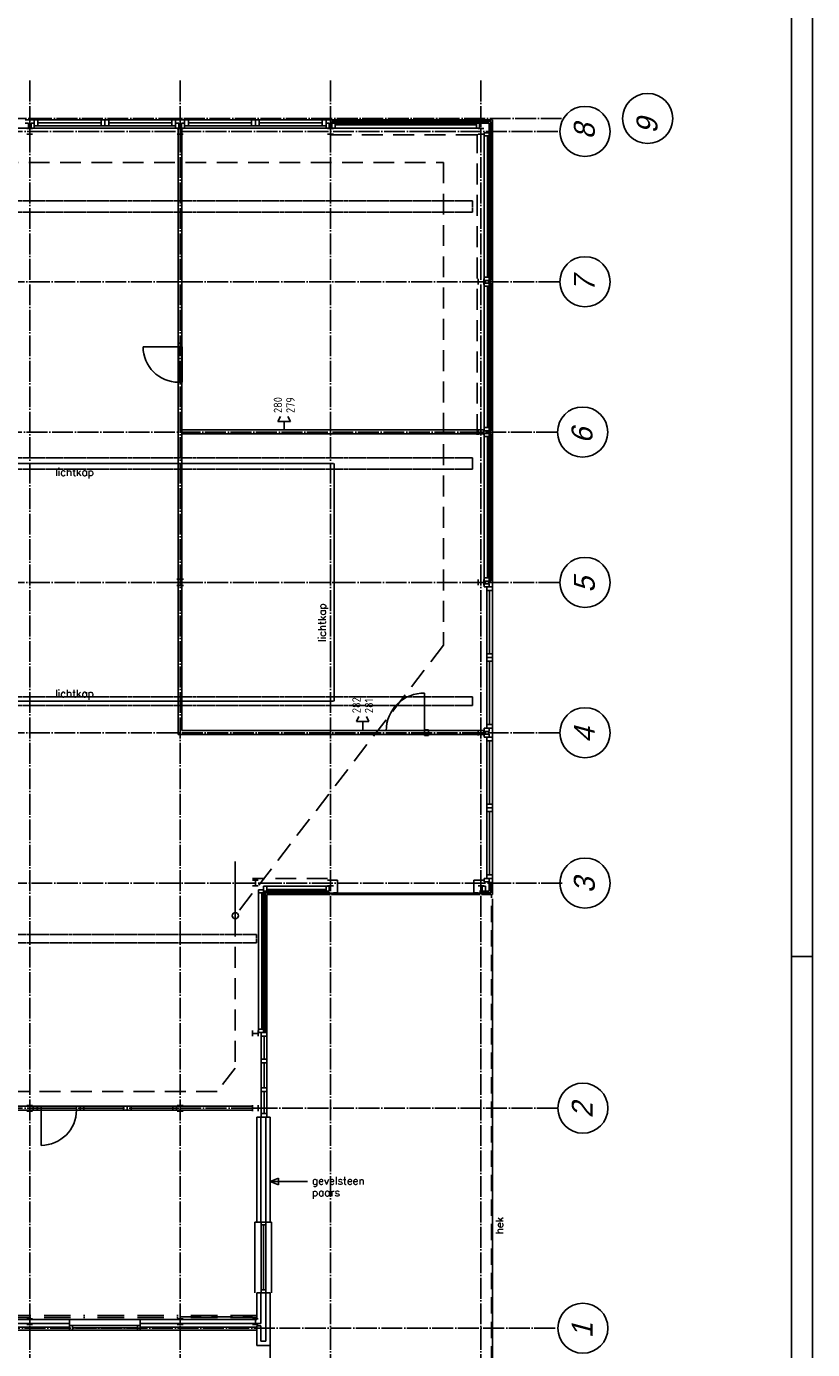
# Model space of a CAD drawing. Extents: x 0 to 1189, y 0 to 841.
# Tile 24 of 27: x 996 to 1184, y 203 to 520. Entities that reach past the tile are written whole.
import ezdxf
from ezdxf.enums import TextEntityAlignment as Align

# ---------------------------------------------------------------- set-up
doc = ezdxf.new("R2010")
doc.units = 0
doc.header["$MEASUREMENT"] = 0
doc.header["$PDSIZE"] = 2
for name, pattern in [('B0304', [6, 5, -0.5, 0, -0.5]), ('B0702', [1.171875, 0.78125, -0.390625]), ('B0704', [7.5, 5, -2.5]), ('E0001', [1, 1, 0]), ('E0002', [22.225, 6.35, -3.175, 6.35, -3.175, 0, -3.175])]:
    doc.linetypes.add(name, pattern=pattern)
doc.layers.get('0').update_dxf_attribs({"linetype": 'CONTINUOUS'})
doc.layers.get('DEFPOINTS').update_dxf_attribs({"linetype": 'CONTINUOUS'})
for name, color, linetype in [('GOTEN', 3, 'CONTINUOUS'), ('VITELCODERING', 5, 'CONTINUOUS'), ('VITELDATA', 1, 'CONTINUOUS')]:
    doc.layers.add(name, color=color, linetype=linetype)
doc.styles.add('ROMANSCURSIEF', font='romans.shx', dxfattribs={"oblique": 15, "height": 300})
doc.styles.get("Standard").update_dxf_attribs({"font": 'ISO'})
doc.styles.add('STYLE1', font='b-gbp', dxfattribs={"oblique": 15})

# ---------------------------------------------------------------- blocks, each defined once
blk = doc.blocks.new('FORA0H')
at = {"color": 4}
blk.add_line((1184, 5), (1184, 836), dxfattribs=at)
at = {"color": 6}
blk.add_line((1179, 10), (1179, 831), dxfattribs=at)
at = {"color": 7}
blk.add_line((1179, 297), (1184, 297), dxfattribs=at)
blk = doc.blocks.new('$DAT003')
for p, q in [((0, 0), (2, 0)), ((3.2, 0.9), (2, 1.5)), ((2, -1.5), (2, 1.5)), ((3.2, -0.9), (2, -1.5))]:
    blk.add_line(p, q)

msp = doc.modelspace()

# ---------------------------------------------------------------- linework, layer by layer
at = {"color": 8, "linetype": 'B0304'}
for p, q in [((996.64, 506.73), (996.64, 151.83)), ((1032.64, 506.73), (1032.64, 151.83)), ((1068.64, 506.73), (1068.64, 151.83)), ((1104.64, 506.73), (1104.64, 151.83)), ((1123.94, 497.68), (642.24, 497.68)), ((1123.04, 494.58), (73.1, 494.58)), ((1123.45, 458.58), (802.26, 458.58)), ((1122.89, 422.58), (72.54, 422.58)), ((1123.45, 386.58), (802.26, 386.58)), ((1123.45, 350.58), (802.26, 350.58)), ((1124.05, 314.58), (802.26, 314.58)), ((1123.04, 260.68), (802.26, 260.68)), ((1123.04, 260.68), (802.26, 260.68)), ((1122.4, 207.98), (802.26, 207.98))]:
    msp.add_line(p, q, dxfattribs=at)
at = {"color": 8, "linetype": 'Continuous'}
for p, q in [((925.72, 495.34), (1069.72, 495.34)), ((1068.89, 312.16), (1068.89, 311.81)), ((1104.39, 312.16), (1104.39, 311.81)), ((1104.84, 311.81), (1104.9, 311.81)), ((1052.73, 277.93), (1052.73, 272.4)), ((1052.73, 271.5), (1052.73, 265.53)), ((1052.73, 264.63), (1052.73, 259.43)), ((1050.99, 258.53), (1050.99, 233.4)), ((1051.99, 258.53), (1050.99, 258.53)), ((1051.99, 258.53), (1051.99, 233.4)), ((1053.19, 258.53), (1053.19, 233.4)), ((1054.19, 258.53), (1053.19, 258.53)), ((1054.19, 258.53), (1054.19, 233.4)), ((1050.52, 233.4), (1051.02, 233.4)), ((1050.99, 233.4), (1051.99, 233.4)), ((1053.19, 233.4), (1054.19, 233.4)), ((1054.29, 233.4), (1054.47, 233.4)), ((1053.19, 216.48), (1054.19, 216.48)), ((1053.19, 204.88), (1053.19, 216.48)), ((1054.19, 216.48), (1054.19, 203.88)), ((1050.99, 208.58), (1051.99, 208.58)), ((1050.99, 203.88), (1050.99, 208.58)), ((1051.99, 208.58), (1051.99, 204.88)), ((1054.19, 203.88), (1050.99, 203.88)), ((1051.99, 204.88), (1053.19, 204.88))]:
    msp.add_line(p, q, dxfattribs=at)
at = {"color": 8, "linetype": 'ByBlock'}
for p, q in [((995.56, 497.34), (996.64, 497.34)), ((995.56, 496.54), (996.32, 496.54)), ((996.32, 495.34), (995.56, 495.34)), ((996.32, 496.54), (996.32, 495.34)), ((997.72, 497.34), (996.64, 497.34)), ((997.72, 496.54), (996.96, 496.54)), ((996.96, 496.54), (996.96, 495.34)), ((996.96, 495.34), (997.72, 495.34)), ((998.62, 497.34), (997.72, 497.34)), ((997.72, 497.34), (997.72, 495.95)), ((997.72, 495.34), (997.72, 496.54)), ((997.72, 495.95), (998.62, 495.95)), ((1030.66, 497.34), (998.62, 497.34)), ((998.62, 495.95), (998.62, 497.34)), ((1030.66, 495.95), (998.62, 495.95)), ((1014.64, 497.34), (1013.74, 497.34)), ((1013.74, 497.34), (1013.74, 495.95)), ((1013.74, 495.95), (1014.64, 495.95)), ((1015.54, 497.34), (1014.64, 497.34)), ((1014.64, 497.34), (1014.64, 495.95)), ((1014.64, 495.95), (1014.64, 497.34)), ((1014.64, 495.95), (1015.54, 495.95)), ((1015.54, 495.95), (1015.54, 497.34)), ((1031.56, 497.34), (1030.66, 497.34)), ((1030.66, 497.34), (1030.66, 495.95)), ((1030.66, 495.95), (1031.56, 495.95)), ((1031.56, 495.95), (1031.56, 497.34)), ((1031.56, 497.34), (1032.64, 497.34)), ((1031.56, 496.54), (1032.32, 496.54)), ((1031.56, 495.34), (1031.56, 496.54)), ((1032.32, 495.34), (1031.56, 495.34)), ((1032.15, 350.15), (1032.15, 495.5)), ((1032.32, 496.54), (1032.32, 495.34)), ((1033.72, 497.34), (1032.64, 497.34)), ((1033.72, 496.54), (1032.96, 496.54)), ((1032.96, 496.54), (1032.96, 495.34)), ((1032.96, 495.34), (1033.72, 495.34)), ((1033.05, 495.5), (1033.05, 351.15)), ((1033.72, 497.34), (1034.62, 497.34)), ((1033.72, 495.95), (1033.72, 497.34)), ((1033.72, 495.34), (1033.72, 496.54)), ((1034.62, 495.95), (1033.72, 495.95)), ((1034.62, 497.34), (1066.66, 497.34)), ((1034.62, 497.34), (1034.62, 495.95)), ((1034.62, 495.95), (1066.66, 495.95)), ((1049.74, 497.34), (1050.64, 497.34)), ((1049.74, 495.95), (1049.74, 497.34)), ((1050.64, 495.95), (1049.74, 495.95)), ((1050.64, 497.34), (1050.64, 495.95)), ((1050.64, 497.34), (1051.54, 497.34)), ((1050.64, 495.95), (1050.64, 497.34)), ((1051.54, 495.95), (1050.64, 495.95)), ((1051.54, 497.34), (1051.54, 495.95)), ((1066.66, 497.34), (1067.56, 497.34)), ((1066.66, 495.95), (1066.66, 497.34)), ((1067.56, 495.95), (1066.66, 495.95)), ((1067.56, 497.34), (1067.56, 495.95)), ((1067.56, 497.34), (1068.64, 497.34)), ((1067.56, 496.54), (1068.32, 496.54)), ((1067.56, 495.34), (1067.56, 496.54)), ((1068.32, 495.34), (1067.56, 495.34)), ((1068.32, 496.54), (1068.32, 495.34)), ((1032.24, 443.88), (1033.14, 443.88)), ((1032.24, 442.98), (1023.78, 442.98)), ((1032.24, 434.52), (1032.24, 442.98)), ((1033.14, 442.98), (1032.24, 442.98)), ((1033.14, 434.52), (1033.14, 442.98)), ((1032.24, 434.52), (1033.14, 434.52)), ((1107.41, 385.5), (1107.41, 386.58)), ((1105.41, 386.26), (1105.41, 385.5)), ((1106.61, 386.26), (1105.41, 386.26)), ((1105.41, 385.5), (1106.61, 385.5)), ((1106.02, 385.5), (1107.41, 385.5)), ((1106.02, 384.6), (1106.02, 385.5)), ((1107.41, 384.6), (1106.02, 384.6)), ((1106.02, 384.6), (1106.02, 352.56)), ((1106.61, 385.5), (1106.61, 386.26)), ((1107.41, 385.5), (1107.41, 384.6)), ((1107.41, 384.6), (1107.41, 352.56)), ((1106.02, 369.48), (1107.41, 369.48)), ((1106.02, 368.58), (1106.02, 369.48)), ((1107.41, 368.58), (1106.02, 368.58)), ((1106.02, 368.58), (1107.41, 368.58)), ((1106.02, 367.68), (1106.02, 368.58)), ((1107.41, 367.68), (1106.02, 367.68)), ((1107.41, 369.48), (1107.41, 368.58)), ((1107.41, 368.58), (1107.41, 367.68)), ((1091.16, 360.07), (1091.16, 351.31)), ((1106.02, 352.56), (1107.41, 352.56)), ((1106.02, 351.66), (1106.02, 352.56)), ((1107.41, 352.56), (1107.41, 351.66)), ((1105.41, 351.66), (1106.61, 351.66)), ((1105.41, 350.9), (1105.41, 351.66)), ((1106.61, 350.9), (1105.41, 350.9)), ((1105.41, 350.26), (1105.41, 349.5)), ((1106.61, 350.26), (1105.41, 350.26)), ((1105.41, 349.5), (1106.61, 349.5)), ((1107.41, 351.66), (1106.02, 351.66)), ((1106.02, 349.5), (1107.41, 349.5)), ((1106.02, 348.6), (1106.02, 349.5)), ((1106.02, 348.6), (1106.02, 316.56)), ((1107.41, 348.6), (1106.02, 348.6)), ((1106.61, 351.66), (1106.61, 350.9)), ((1106.61, 349.5), (1106.61, 350.26)), ((1107.41, 351.66), (1107.41, 350.58)), ((1107.41, 349.5), (1107.41, 350.58)), ((1107.41, 349.5), (1107.41, 348.6)), ((1107.41, 348.6), (1107.41, 316.56)), ((1106.02, 333.48), (1107.41, 333.48)), ((1106.02, 332.58), (1106.02, 333.48)), ((1107.41, 333.48), (1107.41, 332.58)), ((1107.41, 332.58), (1106.02, 332.58)), ((1106.02, 332.58), (1107.41, 332.58)), ((1106.02, 331.68), (1106.02, 332.58)), ((1107.41, 331.68), (1106.02, 331.68)), ((1107.41, 332.58), (1107.41, 331.68)), ((1052.61, 313.81), (1052.61, 313.81)), ((1070.34, 315.24), (1069.34, 315.24)), ((1070.34, 312.24), (1070.34, 315.24)), ((1102.94, 315.24), (1103.94, 315.24)), ((1102.94, 312.24), (1102.94, 315.24)), ((1105.41, 315.66), (1106.61, 315.66)), ((1105.41, 314.9), (1105.41, 315.66)), ((1106.61, 314.9), (1105.41, 314.9)), ((1106.02, 316.56), (1107.41, 316.56)), ((1106.02, 315.66), (1106.02, 316.56)), ((1107.41, 315.66), (1106.02, 315.66)), ((1106.61, 315.66), (1106.61, 314.9)), ((1107.41, 316.56), (1107.41, 315.66)), ((1107.41, 315.66), (1107.41, 314.58)), ((1051.41, 312.99), (1051.41, 312.81)), ((1069.34, 312.24), (1070.34, 312.24)), ((1103.94, 312.24), (1102.94, 312.24)), ((1052.03, 277.96), (1052.03, 259.43)), ((1053.42, 277.96), (1053.42, 259.43)), ((997.49, 261.13), (997.49, 260.23)), ((998.39, 261.13), (997.49, 261.13)), ((997.49, 260.23), (998.39, 260.23)), ((998.39, 260.23), (998.39, 261.13)), ((998.39, 261.13), (1007.83, 261.13)), ((998.39, 260.23), (1007.83, 260.23)), ((998.47, 261.13), (999.37, 261.13)), ((998.47, 260.23), (998.47, 261.13)), ((999.37, 260.23), (998.47, 260.23)), ((999.37, 261.13), (999.37, 260.23)), ((999.37, 260.23), (999.37, 251.77)), ((1011.03, 261.13), (1002.57, 261.13)), ((1011.03, 260.23), (1002.57, 260.23)), ((1007.83, 261.13), (1007.83, 260.23)), ((1008.73, 261.13), (1007.83, 261.13)), ((1007.83, 261.13), (1008.73, 261.13)), ((1007.83, 260.23), (1007.83, 261.13)), ((1007.83, 260.23), (1008.73, 260.23)), ((1008.73, 260.23), (1007.83, 260.23)), ((1008.73, 260.23), (1008.73, 261.13)), ((1009.63, 261.13), (1008.73, 261.13)), ((1008.73, 261.13), (1008.73, 260.23)), ((1008.73, 261.13), (1008.73, 260.23)), ((1008.73, 260.23), (1009.63, 260.23)), ((1009.63, 261.13), (1019.06, 261.13)), ((1009.63, 260.23), (1009.63, 261.13)), ((1009.63, 260.23), (1019.06, 260.23)), ((1019.96, 261.13), (1019.06, 261.13)), ((1019.06, 261.13), (1019.06, 260.23)), ((1019.06, 260.23), (1019.96, 260.23)), ((1019.96, 260.23), (1019.96, 261.13)), ((1020.89, 261.13), (1019.99, 261.13)), ((1019.99, 261.13), (1019.99, 260.23)), ((1019.99, 260.23), (1020.89, 260.23)), ((1020.89, 260.23), (1020.89, 261.13)), ((1020.89, 261.13), (1030.88, 261.13)), ((1020.89, 260.23), (1030.88, 260.23)), ((1030.88, 261.13), (1030.88, 260.23)), ((1031.78, 261.13), (1030.88, 261.13)), ((1030.88, 260.23), (1031.78, 260.23)), ((1031.78, 260.23), (1031.78, 261.13)), ((1052.02, 233.4), (1052.02, 232.73)), ((1053.16, 233.4), (1052.02, 233.4)), ((1052.02, 232.73), (1053.16, 232.73)), ((1052.02, 217.15), (1052.02, 232.73)), ((1052.59, 217.15), (1052.59, 232.73)), ((1053.16, 232.73), (1053.16, 233.4)), ((1053.16, 217.15), (1053.16, 232.73)), ((1052.02, 217.15), (1052.02, 216.48)), ((1053.16, 217.15), (1052.02, 217.15)), ((1052.02, 216.48), (1053.16, 216.48)), ((1053.16, 216.48), (1053.16, 217.15)), ((1006.85, 208.62), (1006.18, 208.62)), ((1006.18, 208.62), (1006.18, 207.48)), ((1006.18, 207.48), (1006.85, 207.48)), ((1006.85, 208.62), (1022.43, 208.62)), ((1006.85, 207.48), (1006.85, 208.62)), ((1006.85, 208.05), (1022.43, 208.05)), ((1006.85, 207.48), (1022.43, 207.48)), ((1023.1, 208.62), (1022.43, 208.62)), ((1022.43, 208.62), (1022.43, 207.48)), ((1022.43, 207.48), (1023.1, 207.48)), ((1023.1, 207.48), (1023.1, 208.62))]:
    msp.add_line(p, q, dxfattribs=at)
at = {"color": 8}
for p, q in [((998.62, 496.65), (1013.74, 496.65)), ((1015.54, 496.65), (1030.66, 496.65)), ((1049.74, 496.65), (1034.62, 496.65)), ((1066.66, 496.65), (1051.54, 496.65)), ((1104.39, 497.34), (1068.89, 497.34)), ((1104.32, 496.94), (1068.96, 496.94)), ((1068.96, 496.54), (1068.96, 496.94)), ((1104.32, 496.54), (1068.96, 496.54)), ((1068.96, 496.54), (1068.96, 495.34)), ((1069.72, 496.54), (1068.96, 496.54)), ((1068.96, 495.34), (1069.72, 495.34)), ((1069.72, 495.34), (1069.72, 496.54)), ((1103.56, 496.14), (1069.72, 496.14)), ((1103.56, 495.34), (1069.72, 495.34)), ((1103.56, 496.54), (1104.32, 496.54)), ((1103.56, 495.34), (1103.56, 496.54)), ((1104.32, 495.34), (1103.56, 495.34)), ((1104.32, 496.94), (1107.01, 496.94)), ((1104.32, 496.54), (1104.32, 496.94)), ((1104.32, 496.54), (1104.32, 495.34)), ((1104.32, 496.54), (1106.61, 496.54)), ((1104.89, 497.34), (1107.41, 497.34)), ((1106.61, 496.54), (1106.61, 494.26)), ((1107.01, 496.94), (1107.01, 494.26)), ((1107.41, 497.34), (1107.41, 494.83)), ((1107.41, 458.83), (1107.41, 494.33)), ((1105.41, 494.26), (1105.41, 493.5)), ((1106.61, 494.26), (1105.41, 494.26)), ((1105.41, 459.66), (1105.41, 493.5)), ((1105.41, 493.5), (1106.61, 493.5)), ((1106.21, 459.66), (1106.21, 493.5)), ((1106.61, 458.9), (1106.61, 494.26)), ((1106.61, 493.5), (1106.61, 494.26)), ((1106.61, 494.26), (1107.01, 494.26)), ((1107.01, 458.9), (1107.01, 494.26)), ((1105.41, 458.9), (1105.41, 459.66)), ((1105.41, 459.66), (1106.61, 459.66)), ((1106.61, 459.66), (1106.61, 458.9)), ((1106.61, 458.9), (1105.41, 458.9)), ((1105.41, 458.26), (1105.41, 457.5)), ((1106.61, 458.26), (1105.41, 458.26)), ((1105.41, 457.5), (1106.61, 457.5)), ((1105.41, 423.66), (1105.41, 457.5)), ((1106.21, 423.66), (1106.21, 457.5)), ((1106.51, 458.9), (1106.51, 458.26)), ((1106.61, 458.9), (1107.01, 458.9)), ((1106.61, 457.5), (1106.61, 458.26)), ((1106.61, 422.9), (1106.61, 458.26)), ((1106.61, 458.26), (1107.01, 458.26)), ((1107.01, 422.9), (1107.01, 458.26)), ((1107.41, 422.83), (1107.41, 458.33)), ((1032.24, 442.98), (1032.24, 434.52)), ((1032.24, 442.98, 25), (1032.24, 434.52, 25)), ((1105.5, 423.15), (1033.05, 423.15)), ((1105.5, 422.15), (1033.05, 422.15)), ((1105.41, 422.9), (1105.41, 423.66)), ((1105.41, 423.66), (1106.61, 423.66)), ((1106.61, 422.9), (1105.41, 422.9)), ((1105.41, 422.26), (1105.41, 421.5)), ((1106.61, 422.26), (1105.41, 422.26)), ((1105.41, 387.66), (1105.41, 421.5)), ((1105.41, 421.5), (1106.61, 421.5)), ((1106.21, 387.66), (1106.21, 421.5)), ((1106.51, 422.9), (1106.51, 422.26)), ((1106.61, 423.66), (1106.61, 422.9)), ((1106.61, 422.9), (1107.01, 422.9)), ((1106.61, 386.9), (1106.61, 422.26)), ((1106.61, 421.5), (1106.61, 422.26)), ((1106.61, 422.26), (1107.01, 422.26)), ((1107.01, 386.9), (1107.01, 422.26)), ((1107.41, 386.83), (1107.41, 422.33)), ((1105.41, 386.9), (1105.41, 387.66)), ((1105.41, 387.66), (1106.61, 387.66)), ((1106.61, 386.9), (1105.41, 386.9)), ((1106.51, 386.9), (1106.51, 386.26)), ((1106.61, 387.66), (1106.61, 386.9)), ((1106.61, 386.9), (1107.01, 386.9)), ((1106.71, 369.48), (1106.71, 384.6)), ((1106.71, 352.56), (1106.71, 367.68)), ((1105.5, 350.15), (1032.15, 350.15)), ((1105.5, 351.15), (1033.05, 351.15)), ((1091.16, 351.28), (1091.16, 349.89)), ((1091.16, 351.28), (1092.06, 351.28)), ((1091.16, 349.89), (1092.06, 349.89)), ((1092.06, 351.46), (1092.06, 351.46)), ((1092.06, 351.28), (1092.06, 349.89)), ((1106.71, 333.48), (1106.71, 348.6)), ((1106.71, 316.56), (1106.71, 331.68)), ((1045.83, 306.77), (1045.83, 319.78)), ((1052.61, 313.81), (1053.37, 313.81)), ((1052.61, 312.61), (1052.61, 313.81)), ((1053.37, 313.81), (1067.56, 313.81)), ((1053.37, 313.81), (1053.37, 312.61)), ((1068.32, 313.81), (1067.56, 313.81)), ((1067.56, 313.81), (1067.56, 312.61)), ((1068.32, 312.61), (1068.32, 313.81)), ((1104.96, 313.81), (1105.72, 313.81)), ((1104.96, 312.61), (1104.96, 313.81)), ((1105.72, 313.81), (1105.72, 312.61)), ((1106.61, 314.9), (1106.61, 312.61)), ((1107.01, 314.9), (1107.01, 312.21)), ((1107.41, 314.33), (1107.41, 311.81)), ((1051.41, 312.99), (1051.41, 312.23)), ((1052.61, 312.99), (1051.41, 312.99)), ((1051.41, 312.23), (1052.61, 312.23)), ((1051.41, 278.69), (1051.41, 312.23)), ((1052.21, 279.59), (1052.21, 312.23)), ((1052.61, 278.83), (1052.61, 313.51)), ((1052.61, 312.23), (1052.61, 312.99)), ((1053.37, 312.61), (1052.61, 312.61)), ((1052.61, 312.61), (1053.01, 312.61)), ((1053.01, 312.61), (1068.32, 312.61)), ((1053.01, 312.61), (1053.01, 312.21)), ((1053.01, 278.83), (1053.01, 312.61)), ((1053.01, 312.21), (1068.44, 312.21)), ((1053.37, 313.01), (1067.56, 313.01)), ((1053.41, 311.81), (1068.44, 311.81)), ((1053.41, 278.83), (1053.41, 311.81)), ((1067.56, 312.61), (1068.32, 312.61)), ((1068.44, 311.81), (1068.44, 312.21)), ((1104.39, 312.16), (1068.89, 312.16)), ((1104.39, 311.81), (1068.89, 311.81)), ((1106.61, 312.61), (1104.32, 312.61)), ((1107.01, 312.21), (1104.32, 312.21)), ((1104.84, 311.81), (1104.84, 312.21)), ((1107.41, 311.81), (1104.89, 311.81)), ((1105.72, 312.61), (1104.96, 312.61)), ((1107.41, 310.81), (1107.41, 152.88)), ((1051.41, 278.83), (1051.41, 279.59)), ((1051.41, 279.59), (1052.61, 279.59)), ((1052.61, 278.83), (1051.41, 278.83)), ((1051.96, 278.83), (1052.61, 278.83)), ((1052.03, 277.93), (1052.03, 278.83)), ((1052.03, 278.83), (1053.42, 278.83)), ((1052.61, 279.59), (1052.61, 278.83)), ((1053.42, 277.93), (1053.42, 278.83)), ((1052.03, 277.93), (1053.42, 277.93)), ((1052.03, 272.4), (1052.61, 272.4)), ((1052.03, 272.4), (1053.42, 272.4)), ((1052.03, 271.5), (1052.03, 272.4)), ((1052.03, 271.5), (1053.42, 271.5)), ((1053.42, 271.5), (1053.42, 272.4)), ((1052.03, 264.63), (1052.03, 265.53)), ((1052.03, 265.53), (1053.42, 265.53)), ((1052.03, 264.63), (1053.42, 264.63)), ((1053.42, 264.63), (1053.42, 265.53)), ((1049.98, 261.19), (888.14, 261.19)), ((1049.98, 260.19), (888.14, 260.19)), ((1007.83, 260.68), (998.39, 260.68)), ((1007.83, 260.23), (998.39, 260.23)), ((1007.83, 260.23, 25), (998.39, 260.23, 25)), ((1002.57, 260.23), (1011.03, 260.23)), ((1002.57, 260.23, 25), (1011.03, 260.23, 25)), ((1019.06, 260.68), (1009.63, 260.68)), ((1019.06, 260.23), (1009.63, 260.23)), ((1019.06, 260.23, 25), (1009.63, 260.23, 25)), ((1030.88, 260.68), (1020.89, 260.68)), ((1030.88, 260.23), (1020.89, 260.23)), ((1030.88, 260.23, 25), (1020.89, 260.23, 25)), ((1051.27, 258.53), (1052.66, 258.53)), ((1052.03, 259.43), (1052.66, 259.43)), ((1052.03, 259.43), (1053.42, 259.43)), ((1052.03, 259.43), (1052.03, 258.53)), ((1052.03, 258.53), (1053.42, 258.53)), ((1053.42, 259.43), (1053.42, 258.53)), ((1054.19, 243.11), (1056.19, 243.94)), ((1063.12, 243.11), (1054.19, 243.11)), ((1056.19, 242.28), (1054.19, 243.11)), ((1056.19, 243.94), (1056.19, 242.28)), ((1050.52, 216.48), (1050.52, 233.4)), ((1054.47, 216.48), (1054.47, 233.4)), ((1051.99, 216.48), (1050.99, 216.48)), ((1050.99, 216.48), (1050.99, 210.08)), ((1051.99, 209.08), (1051.99, 216.48)), ((1006.18, 210.08), (987.1, 210.08)), ((1023.1, 210.08), (1006.18, 210.08)), ((1006.18, 210.08), (1006.18, 208.62)), ((1050.99, 210.08), (1023.1, 210.08)), ((1023.1, 208.62), (1023.1, 210.08)), ((1023.1, 210.08), (1023.1, 209.08)), ((1006.18, 209.08), (987.1, 209.08)), ((1006.18, 208.23), (987.1, 208.23)), ((1006.18, 207.48), (987.1, 207.48)), ((1006.18, 208.62), (1023.1, 208.62)), ((1023.1, 209.08), (1051.99, 209.08)), ((1050.99, 208.23), (1023.1, 208.23)), ((1050.99, 207.48), (1023.1, 207.48)), ((1054.19, 205.88), (1054.19, 152.88))]:
    msp.add_line(p, q, dxfattribs=at)
at = {"color": 8, "linetype": 'B0704'}
for p, q in [((1068.62, 493.75), (1104.62, 493.75)), ((1103.71, 421.88), (1103.71, 493.94)), ((823.9, 487.16), (1095.66, 487.16)), ((1095.66, 487.16), (1095.66, 371.51)), ((1095.66, 371.51), (1045.83, 306.77)), ((1067.94, 315.64), (1049.94, 315.64)), ((1045.83, 306.77), (1045.83, 270.29)), ((1045.83, 270.29), (1041.5, 264.66)), ((1041.5, 264.66), (821.76, 264.66)), ((1032.64, 210.72), (1049.94, 210.72))]:
    msp.add_line(p, q, dxfattribs=at)
at = {"color": 8, "ltscale": 5}
for p, q in [((769.11, 415.02), (1069.34, 415.02)), ((1069.5, 415.02), (1069.5, 358.14)), ((773.94, 358.14), (1069.34, 358.14))]:
    msp.add_line(p, q, dxfattribs=at)
at = {"color": 8, "linetype": 'B0702', "ltscale": 5}
msp.add_line((1107.17, 152.88), (1107.17, 311.81), dxfattribs=at)
at = {"color": 0, "linetype": 'ByBlock'}
for points in [[(995.94, 495.27), (997.34, 495.27)], [(996.64, 493.94), (996.64, 495.27)], [(1031.94, 495.27), (1033.34, 495.27)], [(1032.64, 493.94), (1032.64, 495.27)], [(1067.94, 495.27), (1069.34, 495.27)], [(1068.64, 493.94), (1068.64, 495.27)], [(1103.94, 495.27), (1105.34, 495.27)], [(1104.64, 493.94), (1104.64, 495.27)], [(995.94, 493.94), (997.34, 493.94)], [(1031.94, 493.94), (1033.34, 493.94)], [(1067.94, 493.94), (1069.34, 493.94)], [(1103.94, 493.94), (1105.34, 493.94)], [(1104.01, 457.88), (1104.01, 459.28)], [(1105.34, 458.58), (1104.01, 458.58)], [(1105.34, 457.88), (1105.34, 459.28)], [(1104.01, 421.88), (1104.01, 423.28)], [(1105.34, 422.58), (1104.01, 422.58)], [(1105.34, 421.88), (1105.34, 423.28)], [(1031.84, 387.34), (1033.44, 387.34)], [(1032.64, 385.82), (1032.64, 387.34)], [(1104.01, 385.88), (1104.01, 387.28)], [(1105.34, 386.58), (1104.01, 386.58)], [(1105.34, 385.88), (1105.34, 387.28)], [(1031.84, 385.82), (1033.44, 385.82)], [(1104.01, 349.88), (1104.01, 351.28)], [(1105.34, 350.58), (1104.01, 350.58)], [(1105.34, 349.88), (1105.34, 351.28)], [(1049.94, 315.24), (1051.34, 315.24)], [(1049.94, 313.91), (1051.34, 313.91)], [(1050.64, 313.91), (1050.64, 315.24)], [(1067.94, 315.24), (1069.34, 315.24)], [(1067.94, 313.91), (1069.34, 313.91)], [(1068.64, 313.91), (1068.64, 315.24)], [(1103.94, 315.24), (1105.34, 315.24)], [(1103.94, 313.91), (1105.34, 313.91)], [(1104.64, 313.91), (1104.64, 315.24)], [(1049.98, 279.28), (1049.98, 277.88)], [(1051.31, 279.28), (1051.31, 277.88)], [(1049.98, 278.58), (1051.31, 278.58)], [(995.94, 261.3), (997.34, 261.3)], [(995.94, 259.97), (997.34, 259.97)], [(996.64, 259.97), (996.64, 261.3)], [(1031.94, 261.3), (1033.34, 261.3)], [(1031.94, 259.97), (1033.34, 259.97)], [(1032.64, 259.97), (1032.64, 261.3)], [(1049.98, 261.38), (1049.98, 259.98)], [(1049.98, 260.68), (1051.31, 260.68)], [(1051.31, 261.38), (1051.31, 259.98)], [(997.34, 210.24), (995.94, 210.24)], [(996.64, 210.24), (996.64, 208.91)], [(1033.34, 210.24), (1031.94, 210.24)], [(1032.64, 210.24), (1032.64, 208.91)], [(1051.34, 210.24), (1049.94, 210.24)], [(1050.64, 210.24), (1050.64, 208.91)], [(997.34, 208.91), (995.94, 208.91)], [(1033.34, 208.91), (1031.94, 208.91)], [(1051.34, 208.91), (1049.94, 208.91)]]:
    msp.add_lwpolyline(points, dxfattribs=at)
at = {"color": 8}
for centre, radius in [((1144.54, 497.68), 6), ((1129.54, 494.58), 6), ((1129.54, 458.58), 6), ((1128.98, 422.58), 6), ((1129.54, 386.58), 6), ((1129.54, 350.58), 6), ((1129.54, 314.58), 6), ((1045.83, 306.77), 0.75), ((1129.04, 260.68), 6), ((1129.04, 207.98), 6)]:
    msp.add_circle(centre, radius, dxfattribs=at)
at = {"color": 8, "linetype": 'ByBlock'}
for centre, radius, start, end in [((1032.24, 442.98), 8.46, 180, 270), ((1090.97, 351.07), 9, 88.7876, 179.9844), ((999.37, 260.23), 8.46, 270, 0)]:
    msp.add_arc(centre, radius, start, end, dxfattribs=at)
at = {"layer": 'DEFPOINTS', "color": 0, "linetype": 'ByBlock'}
for p in [(1115.91, 497.68), (1119.45, 497.68), (1115.91, 494.58), (1115.91, 494.58), (1119.45, 494.58), (1115.91, 458.58), (1115.91, 458.58), (1119.45, 458.58), (1115.91, 422.58), (1115.91, 422.58), (1119.45, 422.58), (1115.91, 386.58), (1115.91, 386.58), (1119.45, 386.58), (1115.91, 350.58), (1115.91, 350.58), (1119.45, 350.58), (1115.91, 314.58), (1115.91, 314.58), (1119.45, 314.58), (1115.91, 260.68), (1115.91, 260.68), (1119.45, 260.68), (1115.91, 207.98)]:
    msp.add_point(p, dxfattribs=at)
at = {"layer": 'GOTEN', "linetype": 'E0001'}
for p, q in [((1102.58, 477.93), (818.59, 477.93)), ((1102.58, 475.23), (1102.58, 477.93)), ((1102.58, 475.23), (818.59, 475.23)), ((1102.58, 416.37), (818.59, 416.37)), ((1102.58, 413.67), (1102.58, 416.37)), ((1102.58, 413.67), (818.59, 413.67)), ((1102.58, 359.14), (818.59, 359.14)), ((1102.58, 357.14), (1102.58, 359.14)), ((1102.58, 357.14), (818.59, 357.14)), ((1050.9, 302.26), (818.59, 302.26)), ((1050.9, 300.26), (1050.9, 302.26)), ((1050.9, 300.26), (818.59, 300.26))]:
    msp.add_line(p, q, dxfattribs=at)
at = {"layer": 'GOTEN', "linetype": 'E0002'}
for p, q in [((1051.08, 210.56), (817.92, 210.56)), ((1051.08, 211.06), (818.42, 211.06))]:
    msp.add_line(p, q, dxfattribs=at)

# ---------------------------------------------------------------- block references
msp.add_blockref('FORA0H', (0, 0))
at = {"layer": 'VITELDATA', "rotation": 90}
for p in [(1057.54, 423.14), (1076.34, 351.27)]:
    msp.add_blockref('$DAT003', p, dxfattribs=at)

# ---------------------------------------------------------------- texts
at = {"color": 8, "style": 'STYLE1', "oblique": 15}
for s, p in [('9', (1148.38, 494.03)), ('8', (1133.38, 492.71)), ('7', (1133.38, 456.14)), ('6', (1132.83, 419.85)), ('5', (1133.38, 384.14)), ('4', (1133.38, 348.18)), ('3', (1133.38, 312.18)), ('2', (1132.89, 258.28)), ('1', (1132.89, 205.58))]:
    msp.add_text(s, height=5, rotation=90, dxfattribs=at).set_placement(p, align=Align.BOTTOM_LEFT)
at = {"color": 8, "style": 'ROMANSCURSIEF'}
for s, p in [('lichtkap', (1002.71, 412.09)), ('lichtkap', (1002.71, 359.07)), ('gevelsteen ', (1064.21, 242.4)), ('paars', (1064.21, 239.58))]:
    msp.add_text(s, height=1.8, dxfattribs=at).set_placement(p)
for s, p in [('lichtkap', (1067.49, 372.34)), ('hek', (1109.97, 230.51))]:
    msp.add_text(s, height=1.8, rotation=90, dxfattribs=at).set_placement(p)
at = {"layer": 'VITELCODERING'}
for s, p in [('280', (1057.04, 427.14)), ('279', (1060.04, 427.14)), ('282', (1075.84, 355.27)), ('281', (1078.84, 355.27))]:
    msp.add_text(s, height=2, rotation=90, dxfattribs=at).set_placement(p)

doc.saveas('drawing.dxf')
